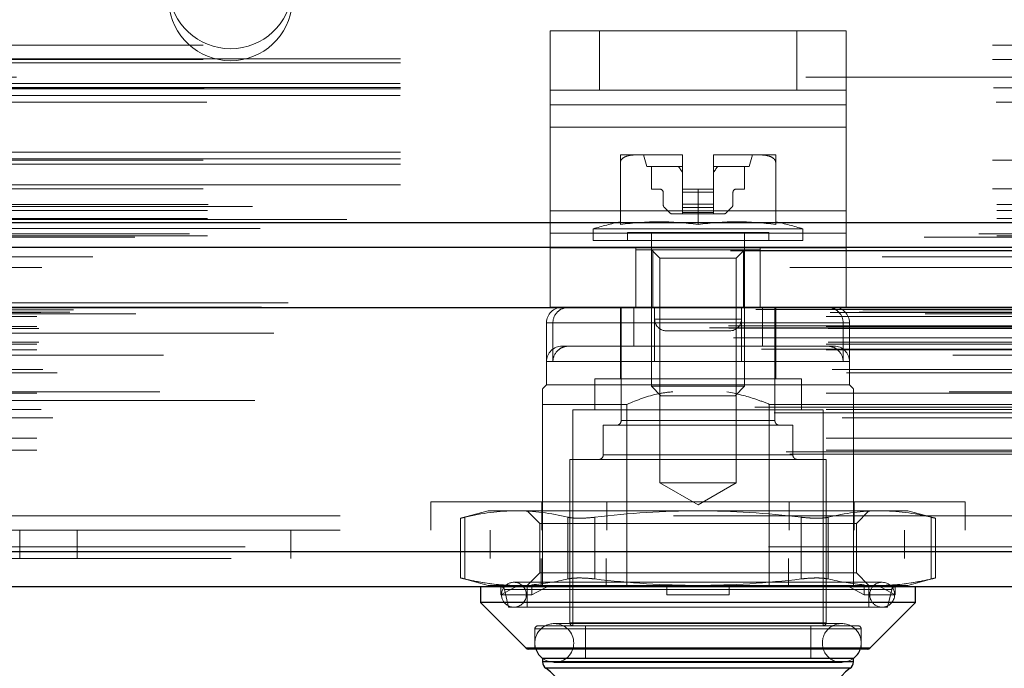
# Model space of a CAD drawing. Header units: inches. Extents: x 0.2 to 10.8, y 0.2 to 8.2.
# Tile 115 of 171: x 3.1556 to 3.2804, y 6.8345 to 6.9167. Entities that reach past the tile are written whole.
import ezdxf

# ---------------------------------------------------------------- set-up
doc = ezdxf.new("R2010")
doc.units = ezdxf.units.IN
doc.header["$MEASUREMENT"] = 0
doc.linetypes.add('HIDDEN', pattern=[0.07500000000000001, 0.05, -0.025])
doc.layers.add('DIMENSIONS', color=140, linetype='Continuous')
doc.layers.add('SLD-0', color=179, linetype='Continuous')
doc.styles.add('SLDTEXTSTYLE0', font='TXT', dxfattribs={"width": 0.7})
doc.dimstyles.new('SLDDIMSTYLE1', dxfattribs={"dimtxt": 0.0849609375, "dimasz": 0.13, "dimexe": 0, "dimexo": 0.0625, "dimgap": 0.021240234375, "dimtad": 0, "dimtih": 1, "dimtoh": 1, "dimlfac": 20, "dimrnd": 1e-09, "dimzin": 12, "dimdsep": 46, "dimtxsty": 'SLDTEXTSTYLE0', "dimsah": 1, "dimcen": 0.09, "dimadec": 0, "dimazin": 3, "dimtfac": 1, "dimtmove": 0, "dimatfit": 0, "dimfxl": 0, "dimfrac": 2, "dimtolj": 1, "dimtzin": 12, "dimarcsym": 0})

# ---------------------------------------------------------------- blocks, each defined once
blk = doc.blocks.new('_D_4')
at = {"layer": 'DIMENSIONS'}
for p, q in [((3.017321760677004, 6.854709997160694), (3.017321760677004, 6.547064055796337)), ((3.098087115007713, 6.810865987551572), (3.098087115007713, 6.547064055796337)), ((3.017321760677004, 6.672064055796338), (2.767321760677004, 6.672064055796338)), ((3.098087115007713, 6.672064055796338), (3.327406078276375, 6.672064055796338)), ((3.442538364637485, 6.672064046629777), (3.414008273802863, 6.672064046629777)), ((3.414008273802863, 6.672064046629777), (3.414008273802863, 6.537033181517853)), ((3.695007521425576, 6.672064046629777), (3.723537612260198, 6.672064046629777)), ((3.723537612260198, 6.672064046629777), (3.723537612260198, 6.537033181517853)), ((3.414008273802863, 6.537033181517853), (3.442538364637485, 6.537033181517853)), ((3.723537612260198, 6.537033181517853), (3.695007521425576, 6.537033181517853))]:
    blk.add_line(p, q, dxfattribs=at)
for points in [[(3.017321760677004, 6.672064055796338), (2.887321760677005, 6.692064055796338), (2.887321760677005, 6.652064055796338)], [(3.098087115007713, 6.672064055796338), (3.228087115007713, 6.652064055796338), (3.228087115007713, 6.692064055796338)]]:
    blk.add_solid(points, dxfattribs=at)
at = {"layer": 'DIMENSIONS', "char_height": 0.08333333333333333, "attachment_point": 1, "style": 'SLDTEXTSTYLE0'}
for s, insert in [('1.62', (3.442538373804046, 6.798506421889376)), ('41.0', (3.442538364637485, 6.644455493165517))]:
    blk.add_mtext(s, dxfattribs=dict(at, insert=insert))

msp = doc.modelspace()

# ---------------------------------------------------------------- linework, layer by layer
at = {"layer": 'SLD-0', "linetype": 'HIDDEN', "lineweight": 18}
for p, q in [((3.222798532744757, 6.907740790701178), (3.222798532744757, 6.915240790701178)), ((3.222798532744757, 6.915240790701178), (3.229048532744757, 6.915240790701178)), ((3.222800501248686, 6.915240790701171), (3.222800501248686, 6.905864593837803)), ((3.229048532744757, 6.907740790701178), (3.229048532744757, 6.915240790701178)), ((3.254048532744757, 6.915240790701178), (3.229048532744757, 6.915240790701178)), ((3.229050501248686, 6.90774079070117), (3.229050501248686, 6.915240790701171)), ((3.254048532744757, 6.907740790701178), (3.254048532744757, 6.915240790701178)), ((3.254048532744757, 6.915240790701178), (3.260298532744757, 6.915240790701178)), ((3.254050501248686, 6.90774079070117), (3.254050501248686, 6.915240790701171)), ((3.260298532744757, 6.915240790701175), (3.260300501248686, 6.915240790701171)), ((3.260298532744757, 6.907740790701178), (3.260298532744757, 6.915240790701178)), ((3.260300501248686, 6.915240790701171), (3.260300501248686, 6.905864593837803)), ((3.078871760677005, 6.913414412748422), (3.403871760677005, 6.913414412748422)), ((3.078871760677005, 6.913414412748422), (3.403871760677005, 6.913414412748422)), ((3.403871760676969, 6.91169219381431), (3.078871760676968, 6.91169219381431)), ((3.078871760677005, 6.911614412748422), (3.403871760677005, 6.911614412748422)), ((3.403871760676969, 6.911186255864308), (3.078871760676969, 6.911186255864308)), ((3.403807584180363, 6.908574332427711), (3.078935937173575, 6.90857433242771)), ((4.755221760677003, 6.909364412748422), (3.079421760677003, 6.909364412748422)), ((3.403871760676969, 6.90809219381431), (3.078871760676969, 6.90809219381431)), ((3.403871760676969, 6.907923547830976), (3.078871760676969, 6.907923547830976)), ((3.403807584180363, 6.907052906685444), (3.078935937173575, 6.907052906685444)), ((3.079001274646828, 6.908014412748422), (3.403742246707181, 6.908014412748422)), ((3.229048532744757, 6.907740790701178), (3.222798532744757, 6.907740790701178)), ((3.222798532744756, 6.903052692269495), (3.222798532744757, 6.907740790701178)), ((3.254048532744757, 6.907740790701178), (3.229048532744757, 6.907740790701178)), ((3.260298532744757, 6.907740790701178), (3.254048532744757, 6.907740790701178)), ((3.260298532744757, 6.907740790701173), (3.260300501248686, 6.90774079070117)), ((3.260298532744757, 6.903052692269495), (3.260298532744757, 6.907740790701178)), ((3.079303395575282, 6.906214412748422), (3.403440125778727, 6.906214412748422)), ((3.079303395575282, 6.906214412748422), (3.403440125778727, 6.906214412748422)), ((3.260298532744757, 6.905864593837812), (3.222798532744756, 6.905864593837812)), ((3.222800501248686, 6.905864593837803), (3.260300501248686, 6.905864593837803)), ((3.222800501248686, 6.905864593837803), (3.222800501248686, 6.892428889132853)), ((3.260300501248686, 6.905864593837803), (3.260300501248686, 6.892428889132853)), ((3.260298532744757, 6.903052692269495), (3.222798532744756, 6.903052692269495)), ((3.222798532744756, 6.889616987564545), (3.222798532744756, 6.903052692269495)), ((3.222800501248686, 6.903052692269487), (3.260300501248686, 6.903052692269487)), ((3.260298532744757, 6.889616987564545), (3.260298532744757, 6.903052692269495)), ((3.403871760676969, 6.899885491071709), (3.078871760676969, 6.899885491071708)), ((3.233768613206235, 6.899532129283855), (3.231706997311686, 6.899532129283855)), ((3.239487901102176, 6.899532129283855), (3.233768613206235, 6.899532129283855)), ((3.234659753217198, 6.899532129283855), (3.235053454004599, 6.898055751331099)), ((3.239581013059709, 6.899532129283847), (3.239487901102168, 6.899532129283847)), ((3.239487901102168, 6.899532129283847), (3.239581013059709, 6.899532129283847)), ((3.239581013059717, 6.899532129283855), (3.239487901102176, 6.899532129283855)), ((3.239487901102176, 6.899532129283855), (3.239581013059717, 6.899532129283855)), ((3.239581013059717, 6.899531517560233), (3.239581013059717, 6.899532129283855)), ((3.239581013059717, 6.895201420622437), (3.239581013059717, 6.899531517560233)), ((3.243611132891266, 6.899532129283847), (3.243518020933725, 6.899532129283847)), ((3.243518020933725, 6.899532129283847), (3.243611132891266, 6.899532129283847)), ((3.243611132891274, 6.899532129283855), (3.243518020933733, 6.899532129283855)), ((3.243518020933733, 6.899531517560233), (3.243518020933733, 6.899532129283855)), ((3.243518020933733, 6.899532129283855), (3.243611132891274, 6.899532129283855)), ((3.243518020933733, 6.895201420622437), (3.243518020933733, 6.899531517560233)), ((3.249330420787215, 6.899532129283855), (3.243611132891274, 6.899532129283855)), ((3.248045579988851, 6.898055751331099), (3.248439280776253, 6.899532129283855)), ((3.251392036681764, 6.899532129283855), (3.249330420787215, 6.899532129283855)), ((3.403871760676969, 6.899014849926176), (3.078871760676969, 6.899014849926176)), ((3.078871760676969, 6.898846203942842), (3.403871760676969, 6.898846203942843)), ((3.403871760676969, 6.898364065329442), (3.078871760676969, 6.898364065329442)), ((3.231706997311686, 6.890703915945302), (3.231706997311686, 6.898585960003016)), ((3.251392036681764, 6.890703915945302), (3.251392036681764, 6.898585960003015)), ((3.239581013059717, 6.898055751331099), (3.235053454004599, 6.898055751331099)), ((3.235644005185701, 6.898055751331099), (3.235644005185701, 6.895201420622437)), ((3.248045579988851, 6.898055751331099), (3.243518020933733, 6.898055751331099)), ((3.247455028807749, 6.895201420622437), (3.247455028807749, 6.898055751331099)), ((3.403871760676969, 6.895752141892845), (3.078871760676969, 6.895752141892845)), ((3.078871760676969, 6.895246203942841), (3.403871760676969, 6.895246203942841)), ((3.235644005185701, 6.895201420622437), (3.236726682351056, 6.895201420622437)), ((3.237120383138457, 6.894807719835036), (3.237120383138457, 6.893280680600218)), ((3.241549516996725, 6.895201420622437), (3.239581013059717, 6.895201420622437)), ((3.239581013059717, 6.895201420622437), (3.239581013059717, 6.894807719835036)), ((3.243518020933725, 6.894807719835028), (3.239581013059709, 6.894807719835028)), ((3.243518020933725, 6.894807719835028), (3.239581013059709, 6.894807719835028)), ((3.239581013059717, 6.894807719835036), (3.243518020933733, 6.894807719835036)), ((3.239581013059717, 6.894807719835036), (3.239581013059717, 6.893280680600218)), ((3.239581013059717, 6.894807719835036), (3.243518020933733, 6.894807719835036)), ((3.241549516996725, 6.890703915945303), (3.241549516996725, 6.895201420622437)), ((3.241549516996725, 6.895201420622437), (3.243518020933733, 6.895201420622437)), ((3.243518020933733, 6.895201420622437), (3.243518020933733, 6.894807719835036)), ((3.243518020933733, 6.894807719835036), (3.243518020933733, 6.893280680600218)), ((3.245978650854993, 6.893280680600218), (3.245978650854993, 6.894807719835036)), ((3.246372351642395, 6.895201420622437), (3.247455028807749, 6.895201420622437)), ((3.079421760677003, 6.893264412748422), (4.755221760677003, 6.893264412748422)), ((3.079421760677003, 6.893264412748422), (4.755221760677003, 6.893264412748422)), ((3.079467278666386, 6.893264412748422), (4.755176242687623, 6.893264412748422)), ((3.079467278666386, 6.893264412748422), (4.755176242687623, 6.893264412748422)), ((3.079467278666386, 6.893264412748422), (4.755176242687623, 6.893264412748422)), ((3.079467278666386, 6.893264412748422), (4.755176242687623, 6.893264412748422)), ((3.243518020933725, 6.893280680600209), (3.239581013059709, 6.893280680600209)), ((3.243518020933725, 6.893280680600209), (3.239581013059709, 6.893280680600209)), ((3.239581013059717, 6.893280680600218), (3.243518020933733, 6.893280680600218)), ((3.239581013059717, 6.893280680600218), (3.239581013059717, 6.892863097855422)), ((3.239581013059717, 6.893280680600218), (3.243518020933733, 6.893280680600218)), ((3.243518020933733, 6.893280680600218), (3.243518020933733, 6.892863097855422)), ((3.079421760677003, 6.892503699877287), (4.755221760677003, 6.892503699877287)), ((3.385121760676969, 6.89298583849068), (3.097621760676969, 6.892985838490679)), ((3.260298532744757, 6.892428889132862), (3.222798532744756, 6.892428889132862)), ((3.222800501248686, 6.892428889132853), (3.260300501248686, 6.892428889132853)), ((3.222800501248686, 6.892428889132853), (3.222800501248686, 6.88774079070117)), ((3.237293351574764, 6.892863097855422), (3.237931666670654, 6.892224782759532)), ((3.23834924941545, 6.892051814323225), (3.239581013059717, 6.892051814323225)), ((3.243518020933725, 6.892863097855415), (3.239581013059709, 6.892863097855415)), ((3.243518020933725, 6.892863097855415), (3.239581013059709, 6.892863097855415)), ((3.239581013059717, 6.892863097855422), (3.243518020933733, 6.892863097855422)), ((3.239581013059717, 6.892863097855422), (3.239581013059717, 6.892224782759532)), ((3.239581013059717, 6.892863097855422), (3.243518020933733, 6.892863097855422)), ((3.243518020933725, 6.892224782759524), (3.239581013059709, 6.892224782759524)), ((3.243518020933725, 6.892224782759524), (3.239581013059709, 6.892224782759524)), ((3.239581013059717, 6.892224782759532), (3.243518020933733, 6.892224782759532)), ((3.239581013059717, 6.892224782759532), (3.239581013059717, 6.892051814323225)), ((3.239581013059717, 6.892224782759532), (3.243518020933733, 6.892224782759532)), ((3.239581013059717, 6.892051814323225), (3.243518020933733, 6.892051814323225)), ((3.243518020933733, 6.892863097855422), (3.243518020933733, 6.892224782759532)), ((3.243518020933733, 6.892224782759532), (3.243518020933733, 6.892051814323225)), ((3.243518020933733, 6.892051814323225), (3.244749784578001, 6.892051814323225)), ((3.245167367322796, 6.892224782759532), (3.245805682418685, 6.892863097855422)), ((3.260300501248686, 6.892428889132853), (3.260300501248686, 6.88774079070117)), ((3.079421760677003, 6.891464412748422), (4.755221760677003, 6.891464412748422)), ((4.777113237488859, 6.889550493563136), (3.057524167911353, 6.889550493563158)), ((3.260298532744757, 6.889616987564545), (3.222798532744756, 6.889616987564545)), ((3.222798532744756, 6.880240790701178), (3.222798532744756, 6.889616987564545)), ((3.222800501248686, 6.889616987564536), (3.260300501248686, 6.889616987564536)), ((3.254836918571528, 6.890170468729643), (3.228262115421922, 6.890170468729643)), ((3.228262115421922, 6.890170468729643), (3.228262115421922, 6.888705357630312)), ((3.250506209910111, 6.889689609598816), (3.232592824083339, 6.889689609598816)), ((3.232592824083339, 6.889689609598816), (3.232592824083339, 6.888705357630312)), ((3.235644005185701, 6.889689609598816), (3.235644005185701, 6.870227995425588)), ((3.247455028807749, 6.870227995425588), (3.247455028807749, 6.889689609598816)), ((3.250506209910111, 6.888705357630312), (3.250506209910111, 6.889689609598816)), ((3.254836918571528, 6.888705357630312), (3.254836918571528, 6.890170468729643)), ((3.260298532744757, 6.880240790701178), (3.260298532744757, 6.889616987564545)), ((4.770197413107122, 6.889116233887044), (3.06442424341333, 6.889116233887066)), ((3.079421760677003, 6.889293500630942), (4.755221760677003, 6.88929350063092)), ((3.254836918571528, 6.888705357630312), (3.228262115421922, 6.888705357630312)), ((3.260298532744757, 6.887740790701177), (3.222798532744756, 6.887740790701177)), ((3.222800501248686, 6.880240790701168), (3.222800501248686, 6.88774079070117)), ((3.233673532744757, 6.880240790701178), (3.233673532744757, 6.887740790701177)), ((3.233675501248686, 6.887524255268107), (3.233675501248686, 6.88774079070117)), ((3.233675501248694, 6.887524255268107), (3.233675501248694, 6.880240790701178)), ((3.235809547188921, 6.887524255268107), (3.233675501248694, 6.887524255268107)), ((3.235644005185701, 6.887524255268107), (3.236709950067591, 6.886458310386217)), ((3.235809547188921, 6.887524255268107), (3.235809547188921, 6.880240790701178)), ((3.247289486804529, 6.887524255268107), (3.235809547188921, 6.887524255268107)), ((3.246389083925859, 6.886458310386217), (3.247455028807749, 6.887524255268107)), ((3.247289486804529, 6.887524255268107), (3.247289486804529, 6.880240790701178)), ((3.249423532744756, 6.887524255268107), (3.247289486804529, 6.887524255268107)), ((3.249423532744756, 6.880240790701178), (3.249423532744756, 6.887740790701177)), ((3.249425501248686, 6.880240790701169), (3.249425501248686, 6.88774079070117)), ((3.260300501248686, 6.880240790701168), (3.260300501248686, 6.88774079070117)), ((3.064862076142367, 6.886640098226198), (4.7697736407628, 6.886640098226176)), ((3.246389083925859, 6.886458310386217), (3.236709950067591, 6.886458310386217)), ((3.236709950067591, 6.886458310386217), (3.236709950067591, 6.857998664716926)), ((3.246389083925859, 6.857998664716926), (3.246389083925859, 6.886458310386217)), ((4.789625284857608, 6.88080772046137), (3.04501043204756, 6.88080772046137)), ((3.048276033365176, 6.88022788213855), (4.786359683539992, 6.880227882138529)), ((4.786233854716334, 6.880243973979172), (3.048401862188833, 6.880243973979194)), ((3.048854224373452, 6.87995697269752), (4.785781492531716, 6.879956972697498)), ((3.048854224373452, 6.87995697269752), (4.785781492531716, 6.879956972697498)), ((3.058296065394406, 6.879554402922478), (4.776339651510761, 6.879554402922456)), ((3.058296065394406, 6.879554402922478), (4.776339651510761, 6.879554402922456)), ((3.061943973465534, 6.87959663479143), (4.772691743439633, 6.879596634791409)), ((3.061943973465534, 6.87959663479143), (4.772691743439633, 6.879596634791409)), ((3.062407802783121, 6.879924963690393), (4.772227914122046, 6.879924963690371)), ((3.062407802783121, 6.879924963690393), (4.772227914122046, 6.879924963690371)), ((3.260298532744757, 6.880240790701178), (3.222798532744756, 6.880240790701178)), ((3.231706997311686, 6.880240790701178), (3.231706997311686, 6.871185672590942)), ((3.231805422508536, 6.880240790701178), (3.231805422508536, 6.865870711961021)), ((3.233395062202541, 6.880240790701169), (3.233395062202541, 6.875319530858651)), ((3.236048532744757, 6.878740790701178), (3.236048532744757, 6.880240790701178)), ((3.236050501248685, 6.87874079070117), (3.236050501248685, 6.880240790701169)), ((3.247048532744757, 6.878740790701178), (3.247048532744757, 6.880240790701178)), ((3.247050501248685, 6.87874079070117), (3.247050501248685, 6.880240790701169)), ((3.247061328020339, 6.880240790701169), (3.247061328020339, 6.875319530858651)), ((3.249703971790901, 6.880240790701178), (3.249703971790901, 6.875319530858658)), ((3.251293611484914, 6.865870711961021), (3.251293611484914, 6.880240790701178)), ((3.251392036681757, 6.875319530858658), (3.251392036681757, 6.880240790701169)), ((3.057796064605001, 6.879048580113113), (4.776839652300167, 6.87904858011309)), ((3.057796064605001, 6.879048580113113), (4.776839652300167, 6.87904858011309)), ((3.070309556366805, 6.879407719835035), (4.764359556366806, 6.879407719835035)), ((3.222356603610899, 6.878272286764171), (3.222356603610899, 6.870398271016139)), ((3.259933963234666, 6.878272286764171), (3.22244700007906, 6.878272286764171)), ((3.223165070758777, 6.878272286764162), (3.223165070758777, 6.873351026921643)), ((3.223165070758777, 6.878272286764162), (3.260652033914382, 6.878272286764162)), ((3.236037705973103, 6.878272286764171), (3.236037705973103, 6.87335102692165)), ((3.236048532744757, 6.878740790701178), (3.247048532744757, 6.878740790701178)), ((3.247048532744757, 6.878740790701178), (3.236048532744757, 6.878740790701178)), ((3.236050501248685, 6.87874079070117), (3.247050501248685, 6.87874079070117)), ((3.247050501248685, 6.87874079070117), (3.236050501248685, 6.87874079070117)), ((3.259933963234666, 6.878272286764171), (3.259933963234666, 6.87335102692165)), ((3.260742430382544, 6.87335102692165), (3.260742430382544, 6.878272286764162)), ((3.042985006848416, 6.877647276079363), (4.791650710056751, 6.877647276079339)), ((3.042985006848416, 6.877647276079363), (4.791650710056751, 6.877647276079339)), ((3.045412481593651, 6.877902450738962), (4.789223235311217, 6.877902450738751)), ((3.045466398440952, 6.8775966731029), (4.789169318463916, 6.877596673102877)), ((3.057796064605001, 6.877804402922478), (4.776839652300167, 6.877804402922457)), ((3.057796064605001, 6.877804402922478), (4.776839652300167, 6.877804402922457)), ((3.058046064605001, 6.877554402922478), (4.776589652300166, 6.877554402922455)), ((3.237548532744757, 6.877240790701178), (3.245548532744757, 6.877240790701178)), ((3.245548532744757, 6.87724079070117), (3.245550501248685, 6.87724079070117)), ((3.046026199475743, 6.876364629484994), (4.788609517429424, 6.876364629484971)), ((4.787818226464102, 6.876934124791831), (3.046810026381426, 6.876934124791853)), ((3.050554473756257, 6.876346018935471), (4.78408124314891, 6.876346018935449)), ((3.058046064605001, 6.875804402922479), (4.776589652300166, 6.875804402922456)), ((3.049609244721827, 6.874924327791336), (4.785018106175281, 6.874924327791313)), ((3.057796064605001, 6.875554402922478), (4.776839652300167, 6.875554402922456)), ((3.057796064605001, 6.875554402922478), (4.776839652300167, 6.875554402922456)), ((3.057796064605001, 6.874850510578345), (4.776839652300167, 6.874850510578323)), ((3.225230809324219, 6.875319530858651), (3.224325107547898, 6.875319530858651)), ((3.233395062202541, 6.875319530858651), (3.225230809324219, 6.875319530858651)), ((3.233395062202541, 6.875319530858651), (3.236037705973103, 6.875319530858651)), ((3.258773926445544, 6.875319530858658), (3.236037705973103, 6.875319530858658)), ((3.251392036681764, 6.871185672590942), (3.251392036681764, 6.875319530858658)), ((4.773840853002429, 6.874181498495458), (3.060796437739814, 6.874181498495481)), ((3.247061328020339, 6.873351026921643), (3.222444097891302, 6.873351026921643)), ((3.236037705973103, 6.87335102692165), (3.26065493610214, 6.87335102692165)), ((3.260742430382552, 6.870398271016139), (3.260742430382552, 6.87335102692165)), ((3.058536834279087, 6.872347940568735), (4.776115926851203, 6.872347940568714)), ((3.060373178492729, 6.871942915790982), (4.774262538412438, 6.871942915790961)), ((3.060373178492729, 6.871942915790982), (4.774262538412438, 6.871942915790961)), ((3.254640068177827, 6.871185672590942), (3.228458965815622, 6.871185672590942)), ((3.228458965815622, 6.871185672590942), (3.228458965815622, 6.867248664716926)), ((3.254640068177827, 6.867248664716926), (3.254640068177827, 6.871185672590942)), ((4.773380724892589, 6.869538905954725), (3.061260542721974, 6.869538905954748)), ((3.222356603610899, 6.870398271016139), (3.221864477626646, 6.869906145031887)), ((3.260742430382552, 6.870398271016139), (3.222356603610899, 6.870398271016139)), ((3.247455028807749, 6.870227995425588), (3.235644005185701, 6.870227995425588)), ((3.235644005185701, 6.870227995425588), (3.236851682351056, 6.869020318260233)), ((3.246247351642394, 6.869020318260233), (3.247455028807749, 6.870227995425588)), ((3.261234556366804, 6.869906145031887), (3.260742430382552, 6.870398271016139)), ((4.785404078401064, 6.868435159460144), (3.04923801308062, 6.868435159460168)), ((3.057796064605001, 6.869348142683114), (4.776839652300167, 6.869348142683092)), ((3.246247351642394, 6.869020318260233), (3.236851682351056, 6.869020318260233)), ((3.048764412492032, 6.867559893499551), (4.785871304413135, 6.867559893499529)), ((3.051945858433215, 6.867910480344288), (4.782689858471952, 6.867910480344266)), ((3.057796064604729, 6.867281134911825), (4.776839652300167, 6.867281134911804)), ((3.05834725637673, 6.867276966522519), (4.77628842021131, 6.867276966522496)), ((3.221864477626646, 6.867937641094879), (3.221864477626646, 6.844807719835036)), ((3.232528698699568, 6.867937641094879), (3.221864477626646, 6.867937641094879)), ((3.257395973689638, 6.867248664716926), (3.225703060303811, 6.867248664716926)), ((3.225703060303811, 6.867248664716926), (3.225703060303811, 6.839886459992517)), ((3.232528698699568, 6.867937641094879), (3.232528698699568, 6.844807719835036)), ((3.250570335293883, 6.867937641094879), (3.250570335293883, 6.844807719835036)), ((3.261234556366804, 6.867937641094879), (3.250570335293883, 6.867937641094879)), ((3.257395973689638, 6.839886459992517), (3.257395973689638, 6.867248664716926)), ((3.261234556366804, 6.867937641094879), (3.261234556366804, 6.848407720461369)), ((3.05120862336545, 6.866858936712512), (4.78345078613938, 6.866858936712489)), ((3.059815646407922, 6.866245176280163), (4.774820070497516, 6.86624517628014)), ((3.231805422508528, 6.865870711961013), (3.251202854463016, 6.865870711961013)), ((3.251293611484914, 6.865870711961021), (3.231896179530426, 6.865870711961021)), ((3.253557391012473, 6.865280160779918), (3.229541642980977, 6.865280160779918)), ((3.229541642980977, 6.865280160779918), (3.229541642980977, 6.861540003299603)), ((3.253557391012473, 6.861540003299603), (3.253557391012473, 6.865280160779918)), ((3.057796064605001, 6.863660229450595), (4.776839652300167, 6.863660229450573)), ((3.057796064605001, 6.862140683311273), (4.776839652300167, 6.862140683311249)), ((3.057796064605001, 6.862140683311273), (4.776839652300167, 6.862140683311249)), ((3.052727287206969, 6.861900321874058), (4.781908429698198, 6.861900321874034)), ((3.053165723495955, 6.861640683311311), (4.781469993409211, 6.861640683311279)), ((3.25778967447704, 6.860949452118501), (3.22530935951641, 6.860949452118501)), ((3.22530935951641, 6.860949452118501), (3.22530935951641, 6.840280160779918)), ((3.229541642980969, 6.861540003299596), (3.253557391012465, 6.861540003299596)), ((3.253557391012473, 6.861540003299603), (3.229541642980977, 6.861540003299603)), ((3.25778967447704, 6.840280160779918), (3.25778967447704, 6.860949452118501)), ((3.246389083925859, 6.857998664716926), (3.236709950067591, 6.857998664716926)), ((3.236709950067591, 6.857998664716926), (3.241549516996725, 6.855204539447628)), ((3.241549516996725, 6.855204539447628), (3.246389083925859, 6.857998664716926)), ((3.207699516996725, 6.855607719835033), (3.275399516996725, 6.855607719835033)), ((3.207699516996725, 6.855607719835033), (3.207699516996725, 6.852007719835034)), ((3.221774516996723, 6.855607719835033), (3.221774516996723, 6.852007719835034)), ((3.229999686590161, 6.855607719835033), (3.229999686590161, 6.852007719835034)), ((3.253099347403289, 6.855607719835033), (3.253099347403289, 6.852007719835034)), ((3.261324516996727, 6.855607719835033), (3.261324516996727, 6.852007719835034)), ((3.275399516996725, 6.852007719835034), (3.275399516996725, 6.855607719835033)), ((3.096209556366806, 6.853807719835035), (4.738459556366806, 6.853807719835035)), ((3.096209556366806, 6.853807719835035), (4.738459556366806, 6.853807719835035)), ((4.738459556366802, 6.853807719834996), (3.096209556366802, 6.853807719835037)), ((4.738459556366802, 6.853807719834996), (3.096209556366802, 6.853807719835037)), ((3.214974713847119, 6.854453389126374), (3.211472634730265, 6.853515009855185)), ((3.211472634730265, 6.85352714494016), (3.211472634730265, 6.845930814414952)), ((3.212000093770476, 6.845819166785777), (3.212000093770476, 6.853638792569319)), ((3.212000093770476, 6.845819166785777), (3.212000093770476, 6.853638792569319)), ((3.212000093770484, 6.845819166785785), (3.212000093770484, 6.853638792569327)), ((3.212000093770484, 6.845819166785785), (3.212000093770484, 6.853638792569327)), ((3.218535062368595, 6.854453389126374), (3.214974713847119, 6.854453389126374)), ((3.241549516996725, 6.854453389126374), (3.218535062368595, 6.854453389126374)), ((3.219895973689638, 6.854453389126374), (3.221494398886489, 6.852854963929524)), ((3.225070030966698, 6.845819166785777), (3.225070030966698, 6.853638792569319)), ((3.225070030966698, 6.845819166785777), (3.225070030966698, 6.853638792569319)), ((3.225070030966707, 6.845819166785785), (3.225070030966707, 6.853638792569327)), ((3.225070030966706, 6.845819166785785), (3.225070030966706, 6.853638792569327)), ((3.228479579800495, 6.845819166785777), (3.228479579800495, 6.853638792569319)), ((3.228479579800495, 6.845819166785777), (3.228479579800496, 6.853638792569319)), ((3.228479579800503, 6.845819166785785), (3.228479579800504, 6.853638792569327)), ((3.228479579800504, 6.845819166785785), (3.228479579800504, 6.853638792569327)), ((3.264563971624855, 6.854453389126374), (3.241549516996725, 6.854453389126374)), ((3.254619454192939, 6.845819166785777), (3.254619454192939, 6.853638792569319)), ((3.254619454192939, 6.845819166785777), (3.254619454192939, 6.853638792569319)), ((3.254619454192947, 6.845819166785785), (3.254619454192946, 6.853638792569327)), ((3.254619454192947, 6.845819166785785), (3.254619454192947, 6.853638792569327)), ((3.258029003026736, 6.845819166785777), (3.258029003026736, 6.853638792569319)), ((3.258029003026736, 6.845819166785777), (3.258029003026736, 6.853638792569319)), ((3.258029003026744, 6.845819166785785), (3.258029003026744, 6.853638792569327)), ((3.258029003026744, 6.845819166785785), (3.258029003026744, 6.853638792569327)), ((3.261604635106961, 6.852854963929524), (3.263203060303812, 6.854453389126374)), ((3.268124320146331, 6.854453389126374), (3.264563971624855, 6.854453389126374)), ((3.271626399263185, 6.853515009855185), (3.268124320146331, 6.854453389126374)), ((3.271098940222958, 6.845819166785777), (3.271098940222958, 6.853638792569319)), ((3.271098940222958, 6.845819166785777), (3.271098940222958, 6.853638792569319)), ((3.271098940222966, 6.845819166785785), (3.271098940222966, 6.853638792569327)), ((3.271098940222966, 6.845819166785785), (3.271098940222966, 6.853638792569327)), ((3.271626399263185, 6.845930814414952), (3.271626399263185, 6.85352714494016)), ((3.224181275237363, 6.852854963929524), (3.221494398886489, 6.852854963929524)), ((3.221494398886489, 6.852854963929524), (3.221494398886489, 6.846602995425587)), ((3.261604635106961, 6.852854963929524), (3.224181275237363, 6.852854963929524)), ((3.261604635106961, 6.846602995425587), (3.261604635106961, 6.852854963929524)), ((3.096209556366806, 6.852007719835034), (4.738459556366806, 6.852007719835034)), ((3.155609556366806, 6.848407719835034), (3.155609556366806, 6.852007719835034)), ((3.162909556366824, 6.852007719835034), (3.162909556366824, 6.848407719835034)), ((3.189959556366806, 6.852007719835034), (3.189959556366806, 6.848407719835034)), ((3.215209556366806, 6.852007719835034), (3.215209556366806, 6.848407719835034)), ((3.267709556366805, 6.848407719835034), (3.267709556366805, 6.852007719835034)), ((4.784174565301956, 6.849895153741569), (3.05046115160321, 6.849895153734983)), ((3.050461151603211, 6.849895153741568), (4.784174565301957, 6.849895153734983)), ((3.050461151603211, 6.849270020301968), (4.784174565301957, 6.849270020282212)), ((4.782407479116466, 6.848407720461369), (3.052228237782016, 6.848407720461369)), ((3.221684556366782, 6.848407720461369), (3.221684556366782, 6.844807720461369)), ((3.229909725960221, 6.848407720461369), (3.229909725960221, 6.844807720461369)), ((3.253009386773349, 6.848407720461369), (3.253009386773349, 6.844807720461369)), ((3.261234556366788, 6.848407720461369), (3.261234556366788, 6.844807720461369)), ((3.211472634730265, 6.845942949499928), (3.214974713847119, 6.845004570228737)), ((3.221494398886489, 6.846602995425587), (3.219895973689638, 6.845004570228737)), ((3.224181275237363, 6.846602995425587), (3.221494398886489, 6.846602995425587)), ((3.261604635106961, 6.846602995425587), (3.224181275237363, 6.846602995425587)), ((3.263203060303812, 6.845004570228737), (3.261604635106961, 6.846602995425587)), ((3.268124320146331, 6.845004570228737), (3.271626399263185, 6.845942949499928)), ((3.21682051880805, 6.845004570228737), (3.214974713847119, 6.845004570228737)), ((3.216566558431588, 6.843823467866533), (3.216566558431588, 6.845082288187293)), ((3.216566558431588, 6.845082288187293), (3.21682051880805, 6.845004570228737)), ((3.218782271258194, 6.845004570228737), (3.216566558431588, 6.843823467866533)), ((3.21682051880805, 6.845004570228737), (3.218782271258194, 6.845004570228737)), ((3.264876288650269, 6.845398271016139), (3.218222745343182, 6.845398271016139)), ((3.218782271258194, 6.845004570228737), (3.220757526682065, 6.845004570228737)), ((3.219895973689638, 6.844807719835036), (3.219895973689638, 6.842248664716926)), ((3.220503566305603, 6.845082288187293), (3.220757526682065, 6.845004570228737)), ((3.220503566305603, 6.843823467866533), (3.220503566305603, 6.845082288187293)), ((3.222719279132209, 6.845004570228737), (3.220503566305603, 6.843823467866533)), ((3.241549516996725, 6.845004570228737), (3.220757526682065, 6.845004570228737)), ((3.237612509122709, 6.845082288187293), (3.237612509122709, 6.845004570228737)), ((3.237612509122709, 6.843823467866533), (3.237612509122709, 6.845004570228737)), ((3.262341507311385, 6.845004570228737), (3.241549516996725, 6.845004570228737)), ((3.245486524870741, 6.845082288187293), (3.245486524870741, 6.845004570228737)), ((3.245486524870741, 6.843823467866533), (3.245486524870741, 6.845004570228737)), ((3.262595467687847, 6.843823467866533), (3.260379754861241, 6.845004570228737)), ((3.262595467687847, 6.845082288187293), (3.262341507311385, 6.845004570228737)), ((3.262341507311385, 6.845004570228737), (3.264316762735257, 6.845004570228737)), ((3.262595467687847, 6.845082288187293), (3.262595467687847, 6.843823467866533)), ((3.263203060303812, 6.842248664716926), (3.263203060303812, 6.844807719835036)), ((3.266532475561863, 6.843823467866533), (3.264316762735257, 6.845004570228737)), ((3.266278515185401, 6.845004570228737), (3.264316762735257, 6.845004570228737)), ((3.266532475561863, 6.845082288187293), (3.266278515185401, 6.845004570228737)), ((3.268124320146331, 6.845004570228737), (3.266278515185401, 6.845004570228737)), ((3.266532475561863, 6.845082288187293), (3.266532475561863, 6.843823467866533)), ((3.220503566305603, 6.843823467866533), (3.216566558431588, 6.843823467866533)), ((3.217013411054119, 6.844502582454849), (3.265997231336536, 6.844502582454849)), ((3.217013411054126, 6.844502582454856), (3.217533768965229, 6.842248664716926)), ((3.266085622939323, 6.844502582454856), (3.217101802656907, 6.844502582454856)), ((3.245486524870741, 6.843823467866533), (3.237612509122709, 6.843823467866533)), ((3.262595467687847, 6.843823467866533), (3.266532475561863, 6.843823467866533)), ((3.265565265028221, 6.842248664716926), (3.266085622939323, 6.844502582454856)), ((3.265565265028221, 6.842248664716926), (3.217533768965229, 6.842248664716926)), ((3.261825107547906, 6.839886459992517), (3.221273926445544, 6.839886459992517)), ((3.259758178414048, 6.840164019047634), (3.223340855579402, 6.840164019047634)), ((3.225309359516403, 6.84028016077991), (3.257789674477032, 6.84028016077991)), ((3.25778967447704, 6.840280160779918), (3.22530935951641, 6.840280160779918)), ((3.227277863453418, 6.839886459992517), (3.227277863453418, 6.835752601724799)), ((3.255821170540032, 6.835752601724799), (3.255821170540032, 6.839886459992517)), ((3.220880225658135, 6.839492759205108), (3.2622188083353, 6.839492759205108)), ((3.262218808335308, 6.839492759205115), (3.220880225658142, 6.839492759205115)), ((3.220880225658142, 6.839492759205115), (3.220880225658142, 6.836933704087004)), ((3.262218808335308, 6.836933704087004), (3.262218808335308, 6.839492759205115)), ((3.219780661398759, 6.837049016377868), (3.263230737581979, 6.837049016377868)), ((3.219780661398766, 6.837049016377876), (3.263318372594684, 6.837049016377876)), ((3.221864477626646, 6.835752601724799), (3.221864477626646, 6.835734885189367)), ((3.221864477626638, 6.835308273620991), (3.261145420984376, 6.835308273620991)), ((3.221864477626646, 6.835308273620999), (3.261234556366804, 6.835308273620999)), ((3.223340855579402, 6.835242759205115), (3.259758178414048, 6.835242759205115)), ((3.261234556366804, 6.835734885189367), (3.261234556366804, 6.835752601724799)), ((3.222286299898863, 6.83450054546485), (3.260812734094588, 6.83450054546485))]:
    msp.add_line(p, q, dxfattribs=at)
at = {"layer": 'SLD-0', "linetype": 'Continuous', "lineweight": 25}
for p, q in [((3.079421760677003, 6.890982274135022), (4.755221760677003, 6.890982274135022)), ((3.079421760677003, 6.887864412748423), (4.755221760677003, 6.887864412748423)), ((4.789625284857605, 6.880182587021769), (3.045010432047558, 6.880182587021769)), ((4.784174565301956, 6.849270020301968), (3.05046115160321, 6.849270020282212)), ((4.782407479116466, 6.844807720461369), (3.052228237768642, 6.844807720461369)), ((3.213990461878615, 6.844807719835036), (3.213990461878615, 6.842839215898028)), ((3.269108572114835, 6.842839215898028), (3.269108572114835, 6.844807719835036)), ((3.213990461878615, 6.842839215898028), (3.219780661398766, 6.837049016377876)), ((3.269108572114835, 6.842839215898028), (3.213990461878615, 6.842839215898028)), ((3.263318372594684, 6.837049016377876), (3.269108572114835, 6.842839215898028)), ((3.263318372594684, 6.837049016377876), (3.219780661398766, 6.837049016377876)), ((3.263039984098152, 6.836933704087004), (3.220059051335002, 6.836933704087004)), ((3.261234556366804, 6.835752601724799), (3.221864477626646, 6.835752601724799)), ((3.221864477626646, 6.835734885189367), (3.221864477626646, 6.835308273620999)), ((3.261234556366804, 6.835308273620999), (3.221864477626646, 6.835308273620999)), ((3.261234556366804, 6.835308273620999), (3.261234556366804, 6.835734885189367)), ((3.260812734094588, 6.83450054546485), (3.222286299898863, 6.83450054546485))]:
    msp.add_line(p, q, dxfattribs=at)
at = {"layer": 'SLD-0', "linetype": 'HIDDEN', "lineweight": 18, "flags": 128}
for points in [[(4.797044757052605, 6.891355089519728), (3.931240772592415, 6.891355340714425), (3.037606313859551, 6.89135508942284)], [(4.786086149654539, 6.890220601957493), (3.931240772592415, 6.890221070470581), (3.048577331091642, 6.890220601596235)], [(4.770212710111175, 6.889116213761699), (3.931240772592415, 6.889115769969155), (3.064439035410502, 6.889116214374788)], [(3.045641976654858, 6.88740291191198), (3.846139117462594, 6.887404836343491), (4.788989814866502, 6.887402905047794)], [(3.045643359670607, 6.8874028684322), (3.953875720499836, 6.887403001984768), (4.788988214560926, 6.887402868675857)], [(3.053167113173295, 6.88527880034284), (3.903398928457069, 6.88527858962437), (4.781471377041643, 6.885278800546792)], [(3.058427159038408, 6.885267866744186), (3.903398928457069, 6.885267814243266), (4.77620644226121, 6.885267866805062)], [(3.221864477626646, 6.835734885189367), (3.222399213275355, 6.835430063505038), (3.223340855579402, 6.835242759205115)], [(3.259758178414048, 6.835242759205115), (3.260699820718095, 6.835430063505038), (3.261234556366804, 6.835734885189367)]]:
    msp.add_lwpolyline(points, dxfattribs=at)
at = {"layer": 'SLD-0', "linetype": 'HIDDEN', "lineweight": 18}
for centre, radius, start, end in [((3.182321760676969, 6.920813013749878), 0.007832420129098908, 184.0872180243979, 355.9127819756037), ((3.182321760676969, 6.919291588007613), 0.007832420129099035, 184.0872180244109, 355.9127819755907), ((3.239488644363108, 6.892558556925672), 0.006973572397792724, 89.24106455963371, 90.00610672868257), ((3.239488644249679, 6.892558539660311), 0.006973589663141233, 89.2410655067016, 90.00610578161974), ((3.24361038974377, 6.892558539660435), 0.006973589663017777, 89.99389421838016, 90.75893449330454), ((3.243610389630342, 6.892558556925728), 0.006973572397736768, 89.99389327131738, 90.75893544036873), ((3.236726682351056, 6.894807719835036), 0.0003937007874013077, 0, 90), ((3.246372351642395, 6.894807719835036), 0.0003937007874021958, 90, 180), ((3.237710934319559, 6.893280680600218), 0.0005905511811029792, 180, 225.0000000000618), ((3.245388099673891, 6.893280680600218), 0.0005905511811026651, 314.9999999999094, 0), ((3.23834924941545, 6.892642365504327), 0.0005905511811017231, 224.9999999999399, 270.0000000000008), ((3.244749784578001, 6.892642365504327), 0.0005905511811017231, 270.0000000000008, 315.0000000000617), ((3.241549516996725, 6.846020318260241), 0.04610629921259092, 102.3260456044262, 106.7496602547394), ((3.236628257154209, 6.857228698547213), 0.03383502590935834, 81.6367379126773, 98.36326208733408), ((3.246470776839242, 6.857228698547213), 0.03383502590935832, 81.63673791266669, 98.36326208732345), ((3.241549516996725, 6.846020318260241), 0.04610629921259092, 73.25033974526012, 77.67395439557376), ((3.224325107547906, 6.87827228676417), 0.001968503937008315, 90, 179.9999999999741), ((3.258773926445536, 6.878272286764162), 0.001968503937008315, 0, 90), ((3.237548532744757, 6.878740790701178), 0.001500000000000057, 180, 270.0000000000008), ((3.237550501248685, 6.87874079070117), 0.001500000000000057, 180, 270.0000000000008), ((3.245548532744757, 6.878740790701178), 0.001500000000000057, 270.0000000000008, 0), ((3.245550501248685, 6.87874079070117), 0.001500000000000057, 270.0000000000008, 0), ((3.224325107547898, 6.873351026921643), 0.001968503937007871, 90.00000000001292, 180), ((3.258773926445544, 6.87335102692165), 0.001968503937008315, 0, 89.99999999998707), ((3.231214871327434, 6.865870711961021), 0.0005905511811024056, 269.9999999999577, 0), ((3.251884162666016, 6.865870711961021), 0.0005905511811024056, 180, 270.0000000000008), ((3.228951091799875, 6.861540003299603), 0.0005905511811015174, 269.9999999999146, 0), ((3.254147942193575, 6.861540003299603), 0.0005905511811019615, 180, 270.0000000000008), ((3.2166298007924, 6.844414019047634), 0.0003937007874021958, 13.00000000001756, 90), ((3.218222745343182, 6.843823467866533), 0.001574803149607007, 90, 270.0000000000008), ((3.218222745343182, 6.843823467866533), 0.001574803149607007, 270.0000000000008, 90), ((3.264876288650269, 6.843823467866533), 0.001574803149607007, 90, 270.0000000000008), ((3.264876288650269, 6.843823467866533), 0.001574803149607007, 270.0000000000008, 90), ((3.26646923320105, 6.844414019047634), 0.0003937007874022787, 90.00000000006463, 167.0000000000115), ((3.223340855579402, 6.837703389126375), 0.002460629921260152, 90, 198.2280527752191), ((3.221273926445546, 6.839492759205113), 0.0003937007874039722, 90.00000000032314, 179.9999999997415), ((3.223340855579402, 6.837703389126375), 0.002460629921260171, 270.0000000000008, 90), ((3.225703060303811, 6.840280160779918), 0.0003937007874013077, 180, 270.0000000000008), ((3.259758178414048, 6.837703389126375), 0.002460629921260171, 90, 270.0000000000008), ((3.257395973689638, 6.840280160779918), 0.0003937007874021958, 270.0000000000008, 0), ((3.259758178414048, 6.837703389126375), 0.002460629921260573, 341.7719472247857, 90), ((3.261825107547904, 6.839492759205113), 0.0003937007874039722, 2.58515484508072e-10, 89.99999999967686)]:
    msp.add_arc(centre, radius, start, end, dxfattribs=at)
at = {"layer": 'SLD-0', "linetype": 'Continuous', "lineweight": 25}
for centre, radius, start, end in [((3.220059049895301, 6.837327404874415), 0.0003937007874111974, 225.0000000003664, 269.9999999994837), ((3.223340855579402, 6.837703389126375), 0.00246062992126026, 198.2280527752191, 233.1301023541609), ((3.259758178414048, 6.837703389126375), 0.002460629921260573, 306.8698976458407, 341.7719472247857), ((3.263039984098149, 6.837327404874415), 0.0003937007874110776, 270.0000000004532, 314.9999999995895), ((3.22284872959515, 6.835308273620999), 0.0009842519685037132, 180, 235.150095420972), ((3.2602503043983, 6.835308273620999), 0.0009842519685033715, 304.8499045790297, 0), ((3.218911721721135, 6.829654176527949), 0.005905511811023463, 0, 55.15009542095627), ((3.264187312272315, 6.829654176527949), 0.005905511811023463, 124.8499045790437, 180)]:
    msp.add_arc(centre, radius, start, end, dxfattribs=at)
at = {"layer": 'SLD-0', "linetype": 'HIDDEN', "lineweight": 18}
for points, knots in [([(3.233768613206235, 6.899532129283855), (3.233371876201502, 6.899532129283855), (3.232974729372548, 6.89950505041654), (3.232397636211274, 6.899332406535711), (3.232208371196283, 6.899252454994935), (3.231960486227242, 6.899067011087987), (3.23188200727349, 6.898992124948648), (3.231758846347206, 6.898810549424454), (3.231714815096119, 6.898702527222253), (3.231706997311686, 6.898585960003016)], [0, 0, 0, 0, 0.500000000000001, 0.500000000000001, 0.7499999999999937, 0.7499999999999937, 0.8749999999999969, 0.8749999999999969, 1, 1, 1, 1]), ([(3.231706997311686, 6.898585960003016), (3.231706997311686, 6.898702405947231), (3.231706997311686, 6.898810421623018), (3.231706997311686, 6.898991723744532), (3.231706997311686, 6.899066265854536), (3.231706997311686, 6.899253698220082), (3.231706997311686, 6.899332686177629), (3.231706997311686, 6.89950504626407), (3.231706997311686, 6.899532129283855), (3.231706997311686, 6.899532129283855)], [0, 0, 0, 0, 0.1249999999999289, 0.1249999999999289, 0.2499999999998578, 0.2499999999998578, 0.4999999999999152, 0.4999999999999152, 1, 1, 1, 1]), ([(3.251392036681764, 6.898585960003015), (3.251384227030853, 6.89870240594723), (3.2513402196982, 6.898810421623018), (3.251217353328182, 6.898991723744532), (3.251139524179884, 6.899066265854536), (3.25088904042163, 6.899253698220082), (3.250700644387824, 6.899332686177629), (3.250123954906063, 6.89950504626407), (3.249727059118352, 6.899532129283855), (3.249330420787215, 6.899532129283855)], [0, 0, 0, 0, 0.1250000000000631, 0.1250000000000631, 0.2500000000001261, 0.2500000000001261, 0.5000000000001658, 0.5000000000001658, 1, 1, 1, 1]), ([(3.251392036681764, 6.899532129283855), (3.251392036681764, 6.899532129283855), (3.251392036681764, 6.89950505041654), (3.251392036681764, 6.899332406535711), (3.251392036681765, 6.899252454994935), (3.251392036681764, 6.899067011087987), (3.251392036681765, 6.898992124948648), (3.251392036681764, 6.898810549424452), (3.251392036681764, 6.898702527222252), (3.251392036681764, 6.898585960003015)], [0, 0, 0, 0, 0.4999999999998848, 0.4999999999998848, 0.7499999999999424, 0.7499999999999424, 0.8749999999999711, 0.8749999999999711, 1, 1, 1, 1]), ([(3.225230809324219, 6.880240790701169), (3.224964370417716, 6.880240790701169), (3.224703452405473, 6.8801930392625), (3.224208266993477, 6.880003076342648), (3.223980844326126, 6.87986256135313), (3.2234005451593, 6.879322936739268), (3.223165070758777, 6.878805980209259), (3.223165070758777, 6.878272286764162)], [0, 0, 0, 0, 0.2500000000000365, 0.2500000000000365, 0.500000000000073, 0.500000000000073, 1, 1, 1, 1]), ([(3.236037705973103, 6.878272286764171), (3.236037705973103, 6.878538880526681), (3.236037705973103, 6.878800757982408), (3.236037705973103, 6.879283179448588), (3.236037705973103, 6.879502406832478), (3.236037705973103, 6.879860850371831), (3.236037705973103, 6.880002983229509), (3.236037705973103, 6.880191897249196), (3.236037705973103, 6.880240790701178), (3.236037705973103, 6.880240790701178)], [0, 0, 0, 0, 0.25, 0.25, 0.5, 0.5, 0.75, 0.75, 1, 1, 1, 1]), ([(3.257868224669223, 6.880240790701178), (3.258134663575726, 6.880240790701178), (3.258395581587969, 6.880193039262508), (3.258890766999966, 6.880003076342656), (3.259118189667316, 6.879862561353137), (3.259698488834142, 6.879322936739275), (3.259933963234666, 6.878805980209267), (3.259933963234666, 6.878272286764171)], [0, 0, 0, 0, 0.2500000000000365, 0.2500000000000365, 0.500000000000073, 0.500000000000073, 1, 1, 1, 1]), ([(3.225230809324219, 6.875319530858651), (3.224964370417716, 6.875319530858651), (3.224703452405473, 6.875271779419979), (3.224208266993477, 6.875081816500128), (3.223980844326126, 6.87494130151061), (3.2234005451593, 6.874401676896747), (3.223165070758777, 6.873884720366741), (3.223165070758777, 6.873351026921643)], [0, 0, 0, 0, 0.2500000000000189, 0.2500000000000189, 0.5000000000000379, 0.5000000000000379, 1, 1, 1, 1]), ([(3.247061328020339, 6.873351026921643), (3.247061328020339, 6.873617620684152), (3.247061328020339, 6.87387949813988), (3.247061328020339, 6.874361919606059), (3.247061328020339, 6.874581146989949), (3.247061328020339, 6.874939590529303), (3.247061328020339, 6.87508172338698), (3.247061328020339, 6.875270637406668), (3.247061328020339, 6.875319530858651), (3.247061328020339, 6.875319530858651)], [0, 0, 0, 0, 0.25, 0.25, 0.5, 0.5, 0.75, 0.75, 1, 1, 1, 1]), ([(3.257868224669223, 6.875319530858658), (3.258134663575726, 6.875319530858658), (3.258395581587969, 6.875271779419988), (3.258890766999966, 6.875081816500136), (3.259118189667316, 6.874941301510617), (3.259698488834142, 6.874401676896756), (3.259933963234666, 6.873884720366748), (3.259933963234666, 6.87335102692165)], [0, 0, 0, 0, 0.2500000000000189, 0.2500000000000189, 0.5000000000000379, 0.5000000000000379, 1, 1, 1, 1]), ([(3.221864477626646, 6.869850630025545), (3.221864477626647, 6.869817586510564), (3.221864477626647, 6.869743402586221), (3.221864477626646, 6.868891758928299), (3.221864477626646, 6.868161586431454), (3.221864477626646, 6.867937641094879)], [0, 0, 0, 0, 0.3576770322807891, 0.8029982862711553, 1, 1, 1, 1]), ([(3.232528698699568, 6.867937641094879), (3.233848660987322, 6.868472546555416), (3.235739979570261, 6.869238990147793), (3.237757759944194, 6.869469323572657), (3.238367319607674, 6.869538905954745)], [0, 0, 0, 0, 0.6979058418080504, 1, 1, 1, 1]), ([(3.245208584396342, 6.869538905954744), (3.246440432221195, 6.869268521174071), (3.248269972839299, 6.868866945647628), (3.250003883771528, 6.868166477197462), (3.250570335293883, 6.867937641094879)], [0, 0, 0, 0, 0.6733099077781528, 1, 1, 1, 1]), ([(3.261234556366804, 6.869850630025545), (3.261234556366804, 6.869817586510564), (3.261234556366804, 6.869743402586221), (3.261234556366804, 6.868891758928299), (3.261234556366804, 6.868161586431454), (3.261234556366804, 6.867937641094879)], [0, 0, 0, 0, 0.3576770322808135, 0.8029982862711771, 1, 1, 1, 1]), ([(3.212000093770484, 6.853638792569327), (3.21180517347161, 6.853592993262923), (3.211495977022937, 6.853520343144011), (3.211516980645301, 6.853525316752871), (3.211524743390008, 6.853527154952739)], [0, 0, 0, 0, 0.6304092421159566, 1, 1, 1, 1]), ([(3.228479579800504, 6.853638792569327), (3.228134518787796, 6.853597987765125), (3.227796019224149, 6.85356738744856), (3.227132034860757, 6.853525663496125), (3.226809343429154, 6.853515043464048), (3.22621567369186, 6.853514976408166), (3.225937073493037, 6.853525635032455), (3.225453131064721, 6.853567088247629), (3.225242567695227, 6.853597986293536), (3.225070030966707, 6.853638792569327)], [0, 0, 0, 0, 0.25, 0.25, 0.5, 0.5, 0.75, 0.75, 1, 1, 1, 1]), ([(3.258029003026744, 6.853638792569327), (3.25785647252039, 6.853597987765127), (3.257648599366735, 6.85356738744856), (3.257163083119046, 6.853525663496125), (3.256886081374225, 6.853515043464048), (3.256292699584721, 6.853514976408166), (3.255968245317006, 6.853525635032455), (3.255306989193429, 6.853567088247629), (3.254964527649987, 6.853597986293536), (3.254619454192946, 6.853638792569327)], [0, 0, 0, 0, 0.25, 0.25, 0.5, 0.5, 0.75, 0.75, 1, 1, 1, 1]), ([(3.271574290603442, 6.853527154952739), (3.271587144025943, 6.853524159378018), (3.271630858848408, 6.853513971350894), (3.271378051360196, 6.853572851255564), (3.271136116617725, 6.8536300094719), (3.271098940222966, 6.853638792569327)], [0, 0, 0, 0, 0.2606228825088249, 0.8863851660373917, 1, 1, 1, 1]), ([(3.211524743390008, 6.845930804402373), (3.211511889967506, 6.845933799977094), (3.211468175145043, 6.845943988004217), (3.211720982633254, 6.845885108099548), (3.211962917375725, 6.845827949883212), (3.212000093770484, 6.845819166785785)], [0, 0, 0, 0, 0.2606228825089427, 0.8863851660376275, 1, 1, 1, 1]), ([(3.225070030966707, 6.845819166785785), (3.22524256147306, 6.845859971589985), (3.225450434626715, 6.845890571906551), (3.225935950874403, 6.845932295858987), (3.226212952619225, 6.845942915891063), (3.226806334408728, 6.845942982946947), (3.227130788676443, 6.845932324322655), (3.227792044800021, 6.845890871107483), (3.228134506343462, 6.845859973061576), (3.228479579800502, 6.845819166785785)], [0, 0, 0, 0, 0.25, 0.25, 0.5, 0.5, 0.75, 0.75, 1, 1, 1, 1]), ([(3.254619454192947, 6.845819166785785), (3.254964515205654, 6.845859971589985), (3.255303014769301, 6.845890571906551), (3.255966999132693, 6.845932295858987), (3.256289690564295, 6.845942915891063), (3.25688336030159, 6.845942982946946), (3.257161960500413, 6.845932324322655), (3.257645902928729, 6.845890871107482), (3.257856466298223, 6.845859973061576), (3.258029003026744, 6.845819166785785)], [0, 0, 0, 0, 0.25, 0.25, 0.5, 0.5, 0.75, 0.75, 1, 1, 1, 1]), ([(3.271098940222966, 6.845819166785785), (3.271293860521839, 6.845864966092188), (3.271603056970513, 6.845937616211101), (3.271582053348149, 6.845932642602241), (3.271574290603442, 6.845930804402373)], [0, 0, 0, 0, 0.6304092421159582, 1, 1, 1, 1])]:
    msp.add_open_spline(points, degree=3, knots=knots, dxfattribs=at)
for points in [[(3.239068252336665, 6.898055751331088), (3.239236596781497, 6.897820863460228), (3.239406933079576, 6.89758735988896), (3.239581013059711, 6.897356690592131)], [(3.243518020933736, 6.897356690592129), (3.243692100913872, 6.897587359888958), (3.24386243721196, 6.897820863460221), (3.244030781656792, 6.898055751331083)], [(3.218535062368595, 6.854453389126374), (3.216348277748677, 6.854453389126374), (3.214170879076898, 6.854152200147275), (3.212000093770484, 6.853638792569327)], [(3.225070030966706, 6.853638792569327), (3.222899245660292, 6.854152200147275), (3.220721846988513, 6.854453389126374), (3.218535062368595, 6.854453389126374)], [(3.241549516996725, 6.854453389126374), (3.23717594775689, 6.854453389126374), (3.232821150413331, 6.854152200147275), (3.228479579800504, 6.853638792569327)], [(3.254619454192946, 6.853638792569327), (3.250277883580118, 6.854152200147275), (3.24592308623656, 6.854453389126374), (3.241549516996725, 6.854453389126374)], [(3.264563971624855, 6.854453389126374), (3.262377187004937, 6.854453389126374), (3.260199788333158, 6.854152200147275), (3.258029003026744, 6.853638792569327)], [(3.271098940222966, 6.853638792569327), (3.268928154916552, 6.854152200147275), (3.266750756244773, 6.854453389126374), (3.264563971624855, 6.854453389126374)], [(3.216566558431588, 6.845082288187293), (3.215039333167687, 6.84520222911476), (3.213517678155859, 6.845460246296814), (3.212000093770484, 6.845819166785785)], [(3.218535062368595, 6.845004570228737), (3.216348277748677, 6.845004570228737), (3.214170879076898, 6.845305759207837), (3.212000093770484, 6.845819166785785)], [(3.225070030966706, 6.845819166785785), (3.223552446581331, 6.845460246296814), (3.222030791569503, 6.84520222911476), (3.220503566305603, 6.845082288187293)], [(3.228479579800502, 6.845819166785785), (3.23282115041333, 6.845305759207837), (3.23717594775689, 6.845004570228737), (3.241549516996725, 6.845004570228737)], [(3.241549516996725, 6.845004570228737), (3.24592308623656, 6.845004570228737), (3.250277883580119, 6.845305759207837), (3.254619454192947, 6.845819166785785)], [(3.258029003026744, 6.845819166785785), (3.259546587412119, 6.845460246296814), (3.261068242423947, 6.84520222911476), (3.262595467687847, 6.845082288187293)], [(3.271098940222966, 6.845819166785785), (3.268928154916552, 6.845305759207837), (3.266750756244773, 6.845004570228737), (3.264563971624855, 6.845004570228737)], [(3.266532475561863, 6.845082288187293), (3.268059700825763, 6.84520222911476), (3.269581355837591, 6.845460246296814), (3.271098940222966, 6.845819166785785)]]:
    msp.add_open_spline(points, degree=3, dxfattribs=at)

# ---------------------------------------------------------------- dimensions: what is measured, and where the dimension line sits
at = {"layer": 'DIMENSIONS'}
dim = msp.add_linear_dim(base=(3.098087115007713, 6.672064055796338), p1=(3.017321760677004, 6.904709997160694), p2=(3.098087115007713, 6.860865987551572), dimstyle='SLDDIMSTYLE1', dxfattribs=at)
dim.commit()
dim.dimension.update_dxf_attribs({"geometry": '_D_4', "text_midpoint": (3.568772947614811, 6.672064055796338), "dimtype": 160})

doc.saveas('drawing.dxf')
